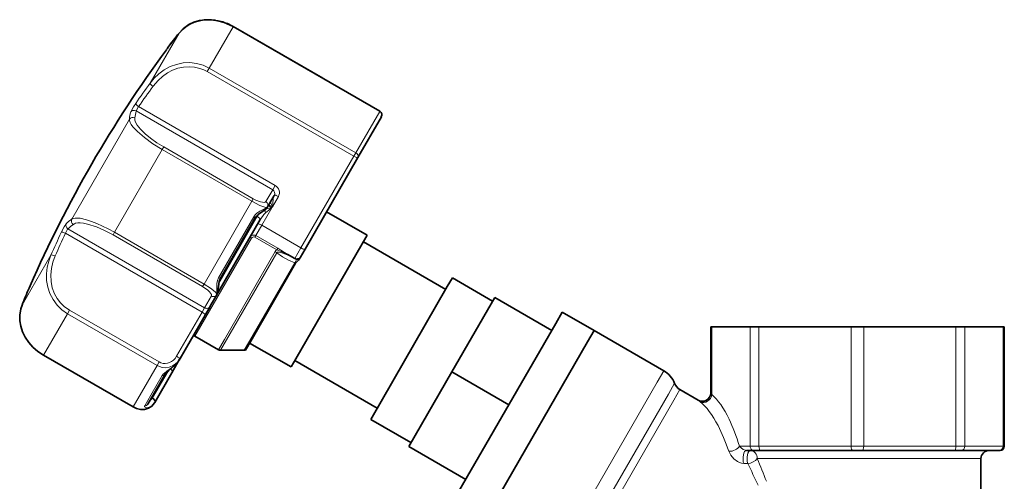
# Model space of a CAD drawing. Extents: x 1565 to 2352, y 54 to 822.
# Tile 3 of 11: x 1565 to 1804, y 462 to 574. Entities that reach past the tile are written whole.
import ezdxf

# ---------------------------------------------------------------- set-up
doc = ezdxf.new("R2010")
doc.units = 0

msp = doc.modelspace()

# ---------------------------------------------------------------- linework, layer by layer
at = {"color": 7, "lineweight": 13, "ltscale": 0.145075}
for p, q in [((1616.99, 571.95), (1611.19, 561.9)), ((1646.79, 541.34), (1652.59, 551.4))]:
    msp.add_line(p, q, dxfattribs=at)
at = {"color": 7, "lineweight": 13, "ltscale": 0.000483}
for p, q in [((1617.01, 571.99), (1616.99, 571.95)), ((1652.61, 551.43), (1652.59, 551.4)), ((1570.92, 492.15), (1570.94, 492.19)), ((1592.67, 479.6), (1592.69, 479.63))]:
    msp.add_line(p, q, dxfattribs=at)
at = {"color": 7, "lineweight": 13}
for p, q in [((1652.59, 551.4), (1616.99, 571.95)), ((1646.3, 540.5), (1610.7, 561.05)), ((1646.79, 541.34), (1611.19, 561.9)), ((1720.03, 485.63), (1696.38, 444.68)), ((1722.71, 482.73), (1701.06, 445.24)), ((1702.99, 444.8), (1724.05, 481.28)), ((1744.31, 467.06), (1794.98, 467.06))]:
    msp.add_line(p, q, dxfattribs=at)
at = {"color": 7, "lineweight": 35, "ltscale": 0.313923}
for p, q in [((1638.76, 559.43), (1617.01, 571.99)), ((1570.92, 492.15), (1592.67, 479.6))]:
    msp.add_line(p, q, dxfattribs=at)
at = {"color": 7, "lineweight": 35}
for p, q in [((1652.61, 551.43), (1617.01, 571.99)), ((1670.95, 457.6), (1695.36, 499.87)), ((1678.66, 453.15), (1703.06, 495.43)), ((1678.66, 453.15), (1703.06, 495.43))]:
    msp.add_line(p, q, dxfattribs=at)
at = {"color": 7, "lineweight": 13, "ltscale": 0.175075}
msp.add_line((1603.83, 570.4), (1596.83, 558.27), dxfattribs=at)
at = {"color": 7, "lineweight": 13, "ltscale": 0.00018}
msp.add_line((1600.76, 566.4), (1600.75, 566.39), dxfattribs=at)
at = {"color": 7, "lineweight": 35, "ltscale": 0.000975}
msp.add_line((1600.81, 566.46), (1600.76, 566.4), dxfattribs=at)
at = {"color": 7, "lineweight": 13, "ltscale": 0.002497}
msp.add_line((1600.93, 566.62), (1600.81, 566.46), dxfattribs=at)
at = {"color": 7, "lineweight": 35, "ltscale": 0.002494}
msp.add_line((1600.93, 566.62), (1600.81, 566.46), dxfattribs=at)
at = {"color": 7, "lineweight": 35, "ltscale": 0.002949}
msp.add_line((1600.89, 566.56), (1601.03, 566.75), dxfattribs=at)
at = {"color": 7, "lineweight": 35, "ltscale": 0.003781}
msp.add_line((1601.11, 566.86), (1600.93, 566.62), dxfattribs=at)
at = {"color": 7, "lineweight": 13, "ltscale": 0.012224}
for p, q in [((1611.19, 561.9), (1610.7, 561.05)), ((1646.79, 541.34), (1646.3, 540.5)), ((1577.23, 503.08), (1576.74, 502.24)), ((1598.98, 490.53), (1598.49, 489.68))]:
    msp.add_line(p, q, dxfattribs=at)
at = {"color": 7, "lineweight": 13, "ltscale": 0.015309}
for p, q in [((1594, 552.56), (1593.39, 551.5)), ((1627.19, 533.4), (1626.58, 532.33)), ((1610.04, 503.69), (1609.43, 502.63))]:
    msp.add_line(p, q, dxfattribs=at)
at = {"color": 7, "lineweight": 13, "ltscale": 0.479087}
for p, q in [((1626.58, 532.33), (1593.39, 551.5)), ((1609.43, 502.63), (1576.24, 521.79))]:
    msp.add_line(p, q, dxfattribs=at)
at = {"color": 7, "lineweight": 13, "ltscale": 0.479086}
for p, q in [((1627.19, 533.4), (1594, 552.56)), ((1610.04, 503.69), (1576.85, 522.85))]:
    msp.add_line(p, q, dxfattribs=at)
at = {"color": 7, "lineweight": 13, "ltscale": 0.35015}
msp.add_line((1591.77, 549.51), (1577.76, 525.25), dxfattribs=at)
at = {"color": 7, "lineweight": 35, "ltscale": 0.142046}
msp.add_line((1647.3, 540.22), (1652.98, 550.06), dxfattribs=at)
at = {"color": 7, "lineweight": 13, "ltscale": 0.290149}
for p, q in [((1599.77, 542.12), (1588.16, 522.02)), ((1621.51, 529.56), (1609.91, 509.46))]:
    msp.add_line(p, q, dxfattribs=at)
at = {"color": 7, "lineweight": 13, "ltscale": 0.009046}
for p, q in [((1600.13, 542.75), (1599.77, 542.12)), ((1621.88, 530.19), (1621.51, 529.56)), ((1587.8, 521.39), (1588.16, 522.02)), ((1609.55, 508.83), (1609.91, 509.46))]:
    msp.add_line(p, q, dxfattribs=at)
at = {"color": 7, "lineweight": 13, "ltscale": 0.313923}
for p, q in [((1621.51, 529.56), (1599.77, 542.12)), ((1588.16, 522.02), (1609.91, 509.46)), ((1587.8, 521.39), (1609.55, 508.83)), ((1598.98, 490.53), (1577.23, 503.08)), ((1598.49, 489.68), (1576.74, 502.24)), ((1570.94, 492.19), (1592.69, 479.63))]:
    msp.add_line(p, q, dxfattribs=at)
at = {"color": 7, "lineweight": 13, "ltscale": 0.313924}
msp.add_line((1621.88, 530.19), (1600.13, 542.75), dxfattribs=at)
at = {"color": 7, "lineweight": 13, "ltscale": 0.321453}
msp.add_line((1633.44, 518.23), (1646.3, 540.5), dxfattribs=at)
at = {"color": 7, "lineweight": 35, "ltscale": 0.321452}
msp.add_line((1634.44, 517.95), (1647.3, 540.22), dxfattribs=at)
at = {"color": 7, "lineweight": 13, "ltscale": 0.041387}
for p, q in [((1626.58, 532.33), (1624.92, 529.47)), ((1610.04, 503.69), (1611.7, 506.56))]:
    msp.add_line(p, q, dxfattribs=at)
at = {"color": 7, "lineweight": 35, "ltscale": 0.037514}
msp.add_line((1626.83, 530.77), (1625.33, 528.18), dxfattribs=at)
at = {"color": 7, "lineweight": 13, "ltscale": 0.012499}
msp.add_line((1626.51, 528.21), (1625.64, 528.71), dxfattribs=at)
at = {"color": 7, "lineweight": 13, "ltscale": 0.036222}
msp.add_line((1627.96, 530.72), (1626.51, 528.21), dxfattribs=at)
at = {"color": 7, "lineweight": 35, "ltscale": 0.003235}
msp.add_line((1626.96, 531), (1626.83, 530.77), dxfattribs=at)
at = {"color": 7, "lineweight": 13, "ltscale": 0.0619}
msp.add_line((1626.39, 528.01), (1623.92, 523.73), dxfattribs=at)
at = {"color": 7, "lineweight": 35, "ltscale": 5.6e-05}
for p, q in [((1625.31, 528.13), (1625.3, 528.13)), ((1613.05, 506.9), (1613.05, 506.89))]:
    msp.add_line(p, q, dxfattribs=at)
at = {"color": 7, "lineweight": 35, "ltscale": 0.000637}
msp.add_line((1625.33, 528.18), (1625.31, 528.13), dxfattribs=at)
at = {"color": 7, "lineweight": 13, "ltscale": 0.0125}
msp.add_line((1625.53, 528.51), (1626.39, 528.01), dxfattribs=at)
at = {"color": 7, "lineweight": 35, "ltscale": 0.142555}
msp.add_line((1649.55, 521.31), (1639.67, 527.01), dxfattribs=at)
at = {"color": 7, "lineweight": 13, "ltscale": 0.213377}
msp.add_line((1621.98, 525.75), (1613.44, 510.97), dxfattribs=at)
at = {"color": 7, "lineweight": 13, "ltscale": 0.234383}
msp.add_line((1622.84, 525.86), (1613.46, 509.62), dxfattribs=at)
at = {"color": 7, "lineweight": 35, "ltscale": 0.250822}
msp.add_line((1623.56, 525.1), (1613.52, 507.72), dxfattribs=at)
at = {"color": 7, "lineweight": 35, "ltscale": 0.209682}
msp.add_line((1622.27, 525.41), (1613.88, 510.88), dxfattribs=at)
at = {"color": 7, "lineweight": 13, "ltscale": 0.036134}
msp.add_line((1623.92, 523.73), (1622.47, 521.22), dxfattribs=at)
at = {"color": 7, "lineweight": 13, "ltscale": 0.1375}
msp.add_line((1623.92, 523.73), (1633.44, 518.23), dxfattribs=at)
at = {"color": 7, "lineweight": 13, "ltscale": 0.30729}
msp.add_line((1621.43, 520.62), (1609.14, 499.33), dxfattribs=at)
at = {"color": 7, "lineweight": 13, "ltscale": 0.005836}
for p, q in [((1622.47, 521.22), (1622.24, 520.82)), ((1627.81, 518.14), (1627.58, 517.74))]:
    msp.add_line(p, q, dxfattribs=at)
at = {"color": 7, "lineweight": 13, "ltscale": 0.077024}
msp.add_line((1627.58, 517.74), (1622.24, 520.82), dxfattribs=at)
at = {"color": 7, "lineweight": 13, "ltscale": 0.077023}
msp.add_line((1627.81, 518.14), (1622.47, 521.22), dxfattribs=at)
at = {"color": 7, "lineweight": 35, "ltscale": 0.433478}
msp.add_line((1649.55, 521.31), (1632.21, 491.27), dxfattribs=at)
at = {"color": 7, "lineweight": 35, "ltscale": 0.288703}
msp.add_line((1648.63, 519.72), (1668.63, 508.17), dxfattribs=at)
at = {"color": 7, "lineweight": 13, "ltscale": 0.307537}
msp.add_line((1627.15, 517.33), (1614.85, 496.03), dxfattribs=at)
at = {"color": 7, "lineweight": 13, "ltscale": 0.305795}
msp.add_line((1627.57, 517.07), (1615.34, 495.88), dxfattribs=at)
at = {"color": 7, "lineweight": 35, "ltscale": 0.027321}
msp.add_line((1630.07, 516.75), (1631.96, 515.66), dxfattribs=at)
at = {"color": 7, "lineweight": 13, "ltscale": 0.037059}
msp.add_line((1631.96, 515.66), (1633.44, 518.23), dxfattribs=at)
at = {"color": 7, "lineweight": 35, "ltscale": 0.027794}
msp.add_line((1633.33, 516.02), (1634.44, 517.95), dxfattribs=at)
at = {"color": 7, "lineweight": 13, "ltscale": 0.12161}
msp.add_line((1572.71, 516.49), (1567.84, 508.06), dxfattribs=at)
at = {"color": 7, "lineweight": 13, "ltscale": 0.275411}
msp.add_line((1620.94, 495.57), (1631.96, 514.65), dxfattribs=at)
at = {"color": 7, "lineweight": 35, "ltscale": 0.272707}
msp.add_line((1632.16, 514.5), (1621.25, 495.6), dxfattribs=at)
at = {"color": 7, "lineweight": 35, "ltscale": 0.007633}
msp.add_line((1633.02, 515.5), (1633.33, 516.02), dxfattribs=at)
at = {"color": 7, "lineweight": 35, "ltscale": 0.030347}
msp.add_line((1669.01, 508.83), (1670.23, 510.94), dxfattribs=at)
at = {"color": 7, "lineweight": 35, "ltscale": 0.14119}
for p, q in [((1670.23, 510.94), (1680.01, 505.29)), ((1650.4, 476.59), (1660.18, 470.94))]:
    msp.add_line(p, q, dxfattribs=at)
at = {"color": 7, "lineweight": 13, "ltscale": 0.053466}
msp.add_line((1567.84, 508.06), (1565.7, 504.36), dxfattribs=at)
at = {"color": 7, "lineweight": 13, "ltscale": 0.007398}
msp.add_line((1567.4, 508.48), (1567.64, 509.03), dxfattribs=at)
at = {"color": 7, "lineweight": 35, "ltscale": 0.007373}
msp.add_line((1567.64, 509.02), (1567.4, 508.48), dxfattribs=at)
msp.add_line((1567.64, 509.02), (1567.4, 508.48), dxfattribs=at)
at = {"color": 7, "lineweight": 35, "ltscale": 8.3e-05}
msp.add_line((1567.64, 509.02), (1567.64, 509.03), dxfattribs=at)
at = {"color": 7, "lineweight": 35, "ltscale": 0.011884}
msp.add_line((1613.52, 507.72), (1613.05, 506.9), dxfattribs=at)
at = {"color": 7, "lineweight": 35, "ltscale": 0.465459}
msp.add_line((1650.4, 476.59), (1669.01, 508.83), dxfattribs=at)
at = {"color": 7, "lineweight": 35, "ltscale": 0.038099}
msp.add_line((1611.5, 504.21), (1613.02, 506.85), dxfattribs=at)
at = {"color": 7, "lineweight": 35, "ltscale": 0.000638}
msp.add_line((1613.02, 506.85), (1613.05, 506.89), dxfattribs=at)
at = {"color": 7, "lineweight": 35, "ltscale": 0.261225}
for p, q in [((1670.09, 488.11), (1680.54, 506.21)), ((1659.65, 470.02), (1670.09, 488.11))]:
    msp.add_line(p, q, dxfattribs=at)
at = {"color": 7, "lineweight": 35, "ltscale": 0.2}
for p, q in [((1694.4, 498.21), (1680.54, 506.21)), ((1683.95, 480.11), (1670.09, 488.11)), ((1673.5, 462.02), (1659.65, 470.02))]:
    msp.add_line(p, q, dxfattribs=at)
at = {"color": 7, "lineweight": 13, "ltscale": 0.000241}
msp.add_line((1565.7, 504.36), (1565.69, 504.34), dxfattribs=at)
at = {"color": 7, "lineweight": 13, "ltscale": 0.154457}
msp.add_line((1603.25, 491.93), (1609.43, 502.63), dxfattribs=at)
at = {"color": 7, "lineweight": 35, "ltscale": 0.030619}
msp.add_line((1611.39, 504.03), (1610.16, 501.91), dxfattribs=at)
at = {"color": 7, "lineweight": 35, "ltscale": 0.002649}
msp.add_line((1611.39, 504.03), (1611.5, 504.21), dxfattribs=at)
at = {"color": 7, "lineweight": 35, "ltscale": 0.039785}
for p, q in [((1695.36, 499.87), (1696.95, 502.63)), ((1703.06, 495.43), (1704.66, 498.18)), ((1703.06, 495.43), (1704.66, 498.18))]:
    msp.add_line(p, q, dxfattribs=at)
at = {"color": 7, "lineweight": 35, "ltscale": 0.111219}
msp.add_line((1696.95, 502.63), (1704.66, 498.18), dxfattribs=at)
at = {"color": 7, "lineweight": 13, "ltscale": 0.094908}
for p, q in [((1576.74, 502.24), (1572.94, 495.66)), ((1598.49, 489.68), (1594.69, 483.11))]:
    msp.add_line(p, q, dxfattribs=at)
at = {"color": 7, "lineweight": 35, "ltscale": 0.152077}
msp.add_line((1604.08, 491.37), (1610.16, 501.91), dxfattribs=at)
at = {"color": 7, "lineweight": 13, "ltscale": 0.036216}
msp.add_line((1609.14, 499.33), (1607.69, 496.82), dxfattribs=at)
at = {"color": 7, "lineweight": 35, "ltscale": 0.244822}
msp.add_line((1704.66, 498.18), (1721.62, 488.39), dxfattribs=at)
at = {"color": 7, "lineweight": 35, "ltscale": 0.003806}
for p, q in [((1732.99, 499.06), (1733.29, 499.06)), ((1804.02, 499.06), (1804.33, 499.06))]:
    msp.add_line(p, q, dxfattribs=at)
at = {"color": 7, "lineweight": 35, "ltscale": 0.200989}
msp.add_line((1732.99, 482.98), (1732.99, 499.06), dxfattribs=at)
at = {"color": 7, "lineweight": 35, "ltscale": 0.115951}
msp.add_line((1742.57, 499.06), (1733.29, 499.06), dxfattribs=at)
at = {"color": 7, "lineweight": 13, "ltscale": 0.205751}
msp.add_line((1733.29, 482.6), (1733.29, 499.06), dxfattribs=at)
at = {"color": 7, "lineweight": 13, "ltscale": 0.3625}
for p, q in [((1742.57, 470.06), (1742.57, 499.06)), ((1744.73, 470.06), (1744.73, 499.06)), ((1767.13, 470.06), (1767.13, 499.06)), ((1770.19, 470.06), (1770.19, 499.06)), ((1792.58, 470.06), (1792.58, 499.06)), ((1794.75, 470.06), (1794.75, 499.06)), ((1804.02, 470.06), (1804.02, 499.06))]:
    msp.add_line(p, q, dxfattribs=at)
at = {"color": 7, "lineweight": 35, "ltscale": 0.02706}
for p, q in [((1742.57, 499.06), (1744.73, 499.06)), ((1792.58, 499.06), (1794.75, 499.06))]:
    msp.add_line(p, q, dxfattribs=at)
at = {"color": 7, "lineweight": 35, "ltscale": 0.279929}
for p, q in [((1767.13, 499.06), (1744.73, 499.06)), ((1792.58, 499.06), (1770.19, 499.06)), ((1767.51, 469.06), (1745.11, 469.06))]:
    msp.add_line(p, q, dxfattribs=at)
at = {"color": 7, "lineweight": 35, "ltscale": 0.038269}
msp.add_line((1767.13, 499.06), (1770.19, 499.06), dxfattribs=at)
at = {"color": 7, "lineweight": 35, "ltscale": 0.115952}
msp.add_line((1804.02, 499.06), (1794.75, 499.06), dxfattribs=at)
at = {"color": 7, "lineweight": 35, "ltscale": 0.3625}
msp.add_line((1804.33, 470.06), (1804.33, 499.06), dxfattribs=at)
at = {"color": 7, "lineweight": 13, "ltscale": 0.050167}
for p, q in [((1572.94, 495.66), (1570.94, 492.19)), ((1594.69, 483.11), (1592.69, 479.63))]:
    msp.add_line(p, q, dxfattribs=at)
at = {"color": 7, "lineweight": 35, "ltscale": 0.082438}
msp.add_line((1613.4, 493.52), (1607.69, 496.82), dxfattribs=at)
at = {"color": 7, "lineweight": 13, "ltscale": 0.036215}
msp.add_line((1613.4, 493.52), (1614.85, 496.03), dxfattribs=at)
at = {"color": 7, "lineweight": 13, "ltscale": 0.03601}
msp.add_line((1613.9, 493.38), (1615.34, 495.88), dxfattribs=at)
at = {"color": 7, "lineweight": 13, "ltscale": 0.031589}
msp.add_line((1619.68, 493.38), (1620.94, 495.57), dxfattribs=at)
at = {"color": 7, "lineweight": 35, "ltscale": 0.031279}
msp.add_line((1621.25, 495.6), (1620, 493.44), dxfattribs=at)
at = {"color": 7, "lineweight": 35, "ltscale": 0.07224}
msp.add_line((1619.68, 493.38), (1613.9, 493.38), dxfattribs=at)
at = {"color": 7, "lineweight": 35, "ltscale": 0.145701}
msp.add_line((1631.08, 489.32), (1620.98, 495.14), dxfattribs=at)
at = {"color": 7, "lineweight": 35, "ltscale": 0.047377}
msp.add_line((1603.98, 491.2), (1602.09, 487.92), dxfattribs=at)
at = {"color": 7, "lineweight": 35, "ltscale": 0.002379}
msp.add_line((1603.99, 491.2), (1604.08, 491.37), dxfattribs=at)
at = {"color": 7, "lineweight": 35, "ltscale": 4.2e-05}
msp.add_line((1603.99, 491.2), (1603.99, 491.2), dxfattribs=at)
at = {"color": 7, "lineweight": 35, "ltscale": 0.028262}
msp.add_line((1632.21, 491.27), (1631.08, 489.32), dxfattribs=at)
at = {"color": 7, "lineweight": 35, "ltscale": 0.288702}
msp.add_line((1631.99, 490.9), (1651.99, 479.35), dxfattribs=at)
at = {"color": 7, "lineweight": 13, "ltscale": 0.094062}
msp.add_line((1601.18, 488.34), (1597.41, 481.82), dxfattribs=at)
at = {"color": 7, "lineweight": 13, "ltscale": 0.039785}
msp.add_line((1720.03, 485.63), (1721.62, 488.39), dxfattribs=at)
at = {"color": 7, "lineweight": 35, "ltscale": 0.104845}
msp.add_line((1596.24, 480.32), (1600.43, 487.59), dxfattribs=at)
at = {"color": 7, "lineweight": 13, "ltscale": 0.068587}
msp.add_line((1597.01, 482.51), (1599.75, 487.26), dxfattribs=at)
at = {"color": 7, "lineweight": 35, "ltscale": 0.10409}
msp.add_line((1602.09, 487.92), (1597.93, 480.71), dxfattribs=at)
at = {"color": 7, "lineweight": 13, "ltscale": 0.037746}
msp.add_line((1722.71, 482.73), (1724.22, 485.35), dxfattribs=at)
at = {"color": 7, "lineweight": 13, "ltscale": 0.036725}
msp.add_line((1724.05, 481.28), (1725.52, 483.83), dxfattribs=at)
at = {"color": 7, "lineweight": 35, "ltscale": 0.064501}
msp.add_line((1725.52, 483.83), (1729.99, 481.25), dxfattribs=at)
at = {"color": 7, "lineweight": 13, "ltscale": 0.038102}
msp.add_line((1595.49, 479.87), (1597.01, 482.51), dxfattribs=at)
at = {"color": 7, "lineweight": 13, "ltscale": 0.003379}
msp.add_line((1597.41, 481.82), (1597.18, 481.95), dxfattribs=at)
at = {"color": 7, "lineweight": 13, "ltscale": 0.001382}
msp.add_line((1597.41, 481.82), (1597.36, 481.72), dxfattribs=at)
at = {"color": 7, "lineweight": 13, "ltscale": 0.007418}
msp.add_line((1729.99, 481.25), (1730.45, 480.87), dxfattribs=at)
at = {"color": 7, "lineweight": 13, "ltscale": 0.006096}
msp.add_line((1732.99, 482.98), (1733.29, 482.6), dxfattribs=at)
at = {"color": 7, "lineweight": 35, "ltscale": 0.001729}
msp.add_line((1597.93, 480.71), (1597.86, 480.59), dxfattribs=at)
at = {"color": 7, "lineweight": 13, "ltscale": 0.032588}
msp.add_line((1742.57, 470.06), (1739.96, 470.06), dxfattribs=at)
at = {"color": 7, "lineweight": 35, "ltscale": 0.022616}
msp.add_line((1743.49, 469.06), (1741.68, 469.06), dxfattribs=at)
at = {"color": 7, "lineweight": 13, "ltscale": 0.02706}
for p, q in [((1742.57, 470.06), (1744.73, 470.06)), ((1792.58, 470.06), (1794.75, 470.06))]:
    msp.add_line(p, q, dxfattribs=at)
at = {"color": 7, "lineweight": 35, "ltscale": 0.020295}
msp.add_line((1743.49, 469.06), (1745.11, 469.06), dxfattribs=at)
at = {"color": 7, "lineweight": 13, "ltscale": 0.279929}
for p, q in [((1767.13, 470.06), (1744.73, 470.06)), ((1792.58, 470.06), (1770.19, 470.06))]:
    msp.add_line(p, q, dxfattribs=at)
at = {"color": 7, "lineweight": 13, "ltscale": 0.038269}
msp.add_line((1767.13, 470.06), (1770.19, 470.06), dxfattribs=at)
at = {"color": 7, "lineweight": 35, "ltscale": 0.028702}
msp.add_line((1767.51, 469.06), (1769.8, 469.06), dxfattribs=at)
at = {"color": 7, "lineweight": 35, "ltscale": 0.27993}
msp.add_line((1792.2, 469.06), (1769.8, 469.06), dxfattribs=at)
at = {"color": 7, "lineweight": 35, "ltscale": 0.020294}
msp.add_line((1792.2, 469.06), (1793.82, 469.06), dxfattribs=at)
at = {"color": 7, "lineweight": 35, "ltscale": 0.11595}
msp.add_line((1803.1, 469.06), (1793.82, 469.06), dxfattribs=at)
at = {"color": 7, "lineweight": 13, "ltscale": 0.115952}
msp.add_line((1804.02, 470.06), (1794.75, 470.06), dxfattribs=at)
at = {"color": 7, "lineweight": 35, "ltscale": 0.002855}
msp.add_line((1803.1, 469.06), (1803.33, 469.06), dxfattribs=at)
at = {"color": 7, "lineweight": 13, "ltscale": 0.003806}
msp.add_line((1804.02, 470.06), (1804.33, 470.06), dxfattribs=at)
at = {"color": 7, "lineweight": 13, "ltscale": 0.045906}
msp.add_line((1794.98, 467.06), (1798.66, 467.06), dxfattribs=at)
at = {"color": 7, "lineweight": 35, "ltscale": 0.353349}
msp.add_line((1798.66, 467.06), (1798.66, 438.79), dxfattribs=at)
at = {"color": 7, "lineweight": 13, "ltscale": 0.012365}
msp.add_line((1741.01, 465.89), (1741.99, 465.86), dxfattribs=at)
at = {"color": 7, "lineweight": 13}
for points in [[(1616.99, 571.95), (1615.52, 572.68), (1613.99, 573.21), (1612.42, 573.53), (1610.87, 573.64), (1609.35, 573.52), (1607.69, 573.12), (1606.2, 572.44), (1604.9, 571.52), (1603.83, 570.4)], [(1611.19, 561.9), (1609.68, 562.61), (1608.09, 563.06), (1606.44, 563.24), (1604.8, 563.16), (1603.2, 562.82), (1601.67, 562.26), (1600.25, 561.49), (1598.95, 560.53), (1597.82, 559.46), (1596.83, 558.27)], [(1610.7, 561.05), (1609.82, 561.5), (1608.9, 561.84), (1607.6, 562.14), (1606.26, 562.24), (1604.93, 562.15), (1603.57, 561.86), (1602.27, 561.39), (1601.03, 560.75), (1599.82, 559.9), (1598.72, 558.9), (1597.52, 557.48)], [(1593.3, 553.33), (1592.75, 552.5), (1592.08, 551.25)], [(1593.39, 551.5), (1592.97, 551.64), (1592.53, 551.59), (1592.28, 551.46), (1592.08, 551.25)], [(1593.39, 551.5), (1593.47, 551.69), (1594, 552.56)], [(1599.77, 542.12), (1597.5, 543.53), (1595.44, 545.02), (1593.72, 546.49), (1592.62, 547.68), (1592.23, 548.22), (1591.96, 548.71), (1591.81, 549.14), (1591.77, 549.51)], [(1600.13, 542.75), (1598.47, 543.77), (1596.92, 544.87), (1595.59, 545.97), (1594.48, 547.05), (1593.69, 548.04), (1593.21, 548.95), (1593.1, 549.34), (1593.09, 549.81)], [(1625.31, 528.13), (1625.28, 528.1), (1625.2, 528.07), (1625.08, 528.06), (1624.71, 528.11), (1623.46, 528.57), (1621.51, 529.56)], [(1624.92, 529.47), (1624.76, 529.33), (1624.48, 529.28), (1624.08, 529.31), (1623.6, 529.42), (1622.48, 529.87), (1621.88, 530.19)], [(1626.51, 528.21), (1626.72, 530.02), (1626.82, 530.65), (1626.86, 530.8), (1626.88, 530.85)], [(1621.98, 525.75), (1622.33, 526.24), (1622.76, 526.65), (1623.47, 527.13), (1623.94, 527.38), (1624.77, 527.79), (1625.2, 528.02), (1625.3, 528.13)], [(1624.86, 526.79), (1624.42, 526.34), (1623.67, 525.29), (1623.56, 525.1)], [(1576.45, 524.14), (1576.29, 523.95), (1575.92, 523.37), (1575.22, 522.01)], [(1577.76, 525.25), (1578.1, 525.4), (1578.56, 525.48), (1579.12, 525.49), (1579.78, 525.42), (1581.37, 525.06), (1582.58, 524.66), (1583.88, 524.16), (1586.6, 522.88), (1588.16, 522.02)], [(1578.16, 523.96), (1578.69, 524.22), (1579.21, 524.31), (1579.84, 524.33), (1580.66, 524.24), (1581.6, 524.04), (1583.78, 523.34), (1585.76, 522.47), (1587.8, 521.39)], [(1576.85, 522.85), (1576.82, 522.83), (1576.75, 522.77), (1576.56, 522.48), (1576.24, 521.79)], [(1631.05, 516.18), (1629.28, 516.91), (1628.56, 517.14), (1628.2, 517.22), (1627.85, 517.23), (1627.69, 517.18), (1627.57, 517.07)], [(1631.96, 514.65), (1630.41, 515.28), (1628.95, 516.09), (1627.57, 517.07)], [(1627.58, 517.74), (1628.61, 517.33), (1630.17, 516.62), (1630.77, 516.33)], [(1627.81, 518.14), (1628.59, 517.66), (1630.07, 516.75)], [(1576.74, 502.24), (1575.38, 503.18), (1574.19, 504.34), (1573.21, 505.68), (1572.46, 507.14), (1571.95, 508.7), (1571.67, 510.3), (1571.63, 511.92), (1571.8, 513.52), (1572.17, 515.04), (1572.71, 516.49)], [(1577.23, 503.08), (1575.92, 504.01), (1575, 504.92), (1574.22, 505.95), (1573.59, 507.07), (1573.04, 508.55), (1572.74, 510.09), (1572.66, 511.66), (1572.82, 513.25), (1573.18, 514.8), (1573.73, 516.29)], [(1631.96, 514.65), (1632.32, 515.16), (1632.38, 515.37), (1632.36, 515.53)], [(1613.05, 506.9), (1613.07, 506.95), (1613.09, 507.09), (1613.05, 507.79), (1612.99, 508.97), (1613.03, 509.63), (1613.16, 510.31), (1613.44, 510.97)], [(1609.55, 508.83), (1610.82, 507.96), (1611.26, 507.54), (1611.68, 506.96), (1611.73, 506.67), (1611.7, 506.56)], [(1609.91, 509.46), (1611.47, 508.47), (1612.64, 507.54), (1613.02, 507.08), (1613.06, 506.97), (1613.06, 506.93), (1613.05, 506.89)], [(1565.7, 504.36), (1565.26, 502.86), (1565.12, 501.27), (1565.28, 499.63), (1565.77, 497.98), (1566.42, 496.63), (1567.28, 495.36), (1568.32, 494.18), (1569.53, 493.12), (1570.94, 492.19)], [(1603.99, 491.2), (1603.52, 490.55), (1602.92, 489.99), (1602.22, 489.56), (1601.43, 489.27), (1600.58, 489.15), (1599.72, 489.22), (1599.08, 489.4), (1598.49, 489.68)], [(1603.25, 491.93), (1602.87, 491.38), (1602.46, 490.97), (1601.99, 490.63), (1601.51, 490.39), (1600.99, 490.23), (1600.47, 490.16), (1599.94, 490.19), (1599.44, 490.31), (1598.98, 490.53)], [(1603.99, 491.2), (1603.52, 490.53), (1602.95, 489.92), (1602.33, 489.36), (1600.85, 488.28), (1600.28, 487.85), (1600.03, 487.62), (1599.75, 487.26)], [(1592.69, 479.63), (1593.48, 479.26), (1594.32, 479.06), (1595.16, 479.02), (1595.93, 479.14), (1596.63, 479.41), (1597.23, 479.82), (1597.57, 480.18), (1597.86, 480.59)], [(1595.49, 479.87), (1595.45, 479.78), (1595.48, 479.65), (1595.57, 479.56), (1595.89, 479.43), (1596.32, 479.44), (1596.97, 479.67), (1597.58, 480.19), (1597.86, 480.59)], [(1739.96, 470.06), (1740.38, 469.66), (1740.9, 469.3), (1741.43, 469.09), (1741.68, 469.06)], [(1737.41, 468.84), (1737.88, 467.86), (1738.63, 466.97), (1739.48, 466.35), (1739.96, 466.12), (1740.47, 465.96), (1741.01, 465.89)]]:
    msp.add_lwpolyline(points, dxfattribs=at)
at = {"color": 7, "lineweight": 35}
for points in [[(1603.84, 570.41), (1604.58, 571.23), (1605.45, 571.96), (1606.43, 572.58), (1607.51, 573.07), (1608.69, 573.42), (1609.95, 573.62), (1611.26, 573.66), (1612.61, 573.54)], [(1603.84, 570.41), (1604.93, 571.55), (1606.25, 572.48), (1607.46, 573.05), (1608.8, 573.44), (1610.23, 573.64), (1611.73, 573.64), (1613.27, 573.42), (1614.8, 573), (1616.29, 572.37), (1617.01, 571.99)], [(1625.3, 528.13), (1624.91, 527.67), (1624.14, 527.1), (1623.08, 526.34), (1622.5, 525.75), (1622.27, 525.41)], [(1633.02, 515.5), (1632.87, 515.28), (1632.52, 514.92)], [(1613.88, 510.88), (1613.55, 510.04), (1613.39, 508.9), (1613.29, 507.71), (1613.15, 507.11), (1613.05, 506.9)], [(1570.92, 492.15), (1569.56, 493.05), (1568.35, 494.1), (1567.3, 495.27), (1566.44, 496.54), (1565.8, 497.86), (1565.36, 499.21), (1565.14, 500.56), (1565.13, 501.88), (1565.4, 503.45), (1565.69, 504.34)], [(1600.43, 487.59), (1600.68, 487.89), (1601.36, 488.47), (1602.74, 489.66), (1603.64, 490.68), (1603.99, 491.2)], [(1597.86, 480.59), (1597.26, 479.84), (1596.44, 479.31), (1595.48, 479.02), (1594.43, 479.01), (1593.53, 479.21), (1592.67, 479.6)]]:
    msp.add_lwpolyline(points, dxfattribs=at)
for centre, radius, start, end in [((1610.59, 560.9), 12.81, 59.9457, 74.2503), ((1722.96, 475.97), 152.02, 141.5924, 143.3233), ((1722.97, 475.97), 152.03, 141.5925, 143.2788), ((1842.42, 388.62), 300, 143.6625, 150), ((1652.11, 550.56), 1, 330, 60), ((1842.42, 388.62), 300, 150, 156.338), ((1626.42, 527.88), 0.134, 100.6999, 154.2727), ((1632.46, 516.52), 1, 240, 330.0341), ((1633.67, 513.56), 1.78, 130.0941, 148.0756), ((1707.07, 448.39), 152.04, 156.7212, 158.4074), ((1707.05, 448.4), 152.03, 156.7211, 158.4075), ((1607.49, 496.47), 0.4, 60, 150), ((1613.9, 494.38), 1, 240.0013, 269.9987), ((1619.68, 494.38), 1, 270.0003, 288.4476), ((1718.62, 483.19), 6, 21.0576, 60), ((1727.02, 486.43), 3, 201.0576, 240), ((1730.99, 482.98), 2, 240, 359.9999), ((1800.66, 467.06), 2, 90, 180), ((1803.33, 470.06), 1, 270, 0)]:
    msp.add_arc(centre, radius, start, end, dxfattribs=at)
at = {"color": 7, "lineweight": 13}
for centre, radius, start, end in [((1599.9, 517.56), 28.66, 21.8217, 24.3266), ((1628.26, 522.74), 6.26, 143.5199, 150.1009), ((1622.52, 526.3), 2.39, 11.7661, 28.4067), ((1644.41, 503.78), 30.2, 126.6375, 130.3668), ((1628.76, 511.08), 17.1, 97.9648, 102.6678), ((1578.69, 524.83), 1.02, 155.613, 238.9371), ((1621.97, 520.37), 0.991, 59.4234, 149.4803), ((1621.93, 520.31), 0.59, 58.9126, 148.9781), ((1628.07, 516.79), 1.07, 117.3938, 149.2893), ((1630.48, 512.61), 2.52, 48.3753, 54.0954), ((1596.41, 482.25), 1.09, 288.6701, 331.034), ((1577.31, 396.84), 181.16, 20.9285, 22.8054), ((1585.64, 388.56), 174.42, 24.3921, 26.3071)]:
    msp.add_arc(centre, radius, start, end, dxfattribs=at)
for centre, major_axis, ratio, start_param, end_param in [((1850.49, 402.6), (259.05, -149.57), 0.707107, 3.037472, 3.058466), ((1604.62, 569.79), (-0.784, 0.621), 0.703277, 0, 0.027386), ((1839.46, 383.51), (-259.05, 149.57), 0.965926, 6.179064, 6.200058), ((1839.34, 383.3), (-258.19, 149.07), 0.965926, 6.179064, 6.200058), ((1597.64, 557.7), (-0.807, 0.59), 0.257417, 0.104017, 1.598638), ((1594.13, 552.78), (-0.82, 0.573), 0.257925, 0.09842, 1.593041), ((1853.44, 407.72), (259.05, -149.57), 0.258819, 3.224166, 3.245714), ((1853.89, 408.49), (258.19, -149.07), 0.258819, 3.22472, 3.245714), ((1652.11, 550.56), (0.866, -0.5), 0.961363, 6.283185, 7.853982), ((1592.6, 548.97), (0.99, -0.139), 0.960695, 1.200779, 2.6954), ((1646.43, 540.72), (0.866, -0.5), 0.719085, 0, 1.570796), ((1646.43, 540.72), (0.866, -0.5), 0.258819, 4.712389, 6.283185), ((1626.1, 531.5), (-0.866, 0.5), 0.965926, 3.141593, 4.712389), ((1627.83, 530.5), (0.866, -0.5), 0.258819, 1.570796, 3.141593), ((1626.23, 531.72), (-1.73, 1), 0.965926, 3.141592, 4.712389), ((1624.44, 528.63), (-0.866, 0.5), 0.965926, 3.14159, 4.71239), ((1577.33, 523.69), (0.671, -0.741), 0.96259, 3.518261, 5.012882), ((1831.39, 369.53), (-259.05, 149.57), 0.258819, 6.179064, 6.200058), ((1830.94, 368.75), (-258.19, 149.07), 0.258819, 6.179064, 6.200058), ((1621.4, 525.91), (-0.866, 0.5), 0.180936, 3.141592, 4.0979), ((1622.69, 525.6), (0.866, -0.5), 0.29884, 6.283185, 7.853982), ((1623.79, 523.5), (0.866, -0.5), 0.258819, 1.570796, 3.141593), ((1845.37, 393.74), (259.05, -149.57), 0.965926, 3.22472, 3.245714), ((1845.49, 393.95), (258.19, -149.07), 0.965926, 3.22472, 3.245714), ((1576.11, 521.57), (0.906, -0.424), 0.257924, 1.548552, 3.043173), ((1621.46, 520.67), (-0.346, 0.2), 0.161144, 0, 1.570796), ((1627.07, 517.19), (-0.866, 0.5), 0.161975, 4.18879, 4.712389), ((1633.57, 518.45), (0.866, -0.5), 0.258819, 4.712389, 6.283185), ((1573.6, 516.06), (0.915, -0.404), 0.257417, 1.542955, 3.037576), ((1613.02, 511.38), (0.866, -0.5), 0.180936, 5.326878, 6.283186), ((1834.35, 374.64), (-259.05, 149.57), 0.707107, 0.083127, 0.104121), ((1612.66, 508.22), (0.866, -0.5), 0.385659, 5.699989, 6.283185), ((1612.18, 507.39), (-0.866, 0.5), 0.965926, 1.570796, 3.141593), ((1609.3, 502.41), (-0.866, 0.5), 0.258819, 3.141593, 4.712389), ((1610.52, 504.53), (-0.866, 0.5), 0.965926, 1.570796, 3.141593), ((1603.12, 491.7), (-0.866, 0.5), 0.258819, 3.141593, 4.712389), ((1601.22, 488.42), (-0.866, 0.5), 0.707107, 3.141593, 4.405791), ((1599.57, 488.09), (0.866, -0.5), 0.761263, 5.326878, 6.283186), ((1596.99, 481.09), (0.866, -0.5), 0.73476, 0, 1.570796), ((1597.06, 481.21), (-0.866, 0.5), 0.707107, 3.141593, 4.712389), ((1731.44, 482.6), (-1.27, -1.54), 0.881063, 0.187808, 2.199046), ((1730.5, 453.31), (3.76, -28.86), 0.350791, 2.378712, 2.79085), ((1732.34, 453.27), (2.48, -30.62), 0.342092, 2.409336, 2.821144), ((1595.37, 480.82), (0.866, -0.5), 0.9422, 5.326878, 6.282896), ((1732.34, 453.25), (2.48, -30.64), 0.341981, 2.123545, 2.409653), ((1730.49, 453.26), (3.76, -28.92), 0.350595, 2.093336, 2.379491), ((1738.11, 470.06), (1.92, 0.57), 0.566274, 4.173857, 5.800342), ((1741.68, 467.06), (0, -2), 0.416323, 3.141593, 5.337131), ((1742.69, 467.06), (0, -2), 0.434908, 3.141593, 5.357988), ((1743.49, 470.06), (0, 1), 0.92388, 1.570796, 3.141593), ((1742.69, 467.06), (0, -2), 0.811476, 1.570796, 3.141593), ((1745.11, 470.06), (0, 1), 0.382683, 1.570796, 3.141593), ((1767.51, 470.06), (0, 1), 0.382683, 1.570796, 3.141593), ((1769.8, 470.06), (0, 1), 0.382683, 3.141593, 4.712389), ((1792.2, 470.06), (0, 1), 0.382683, 3.141593, 4.712389), ((1793.82, 470.06), (0, 1), 0.92388, 3.141593, 4.712389), ((1803.1, 470.06), (0, 1), 0.92388, 3.141593, 4.712389), ((1742.69, 467.06), (1.83, 0.82), 0.492992, 4.114786, 5.546707)]:
    msp.add_ellipse(centre, major_axis=major_axis, ratio=ratio, start_param=start_param, end_param=end_param, dxfattribs=at)

doc.saveas('drawing.dxf')
